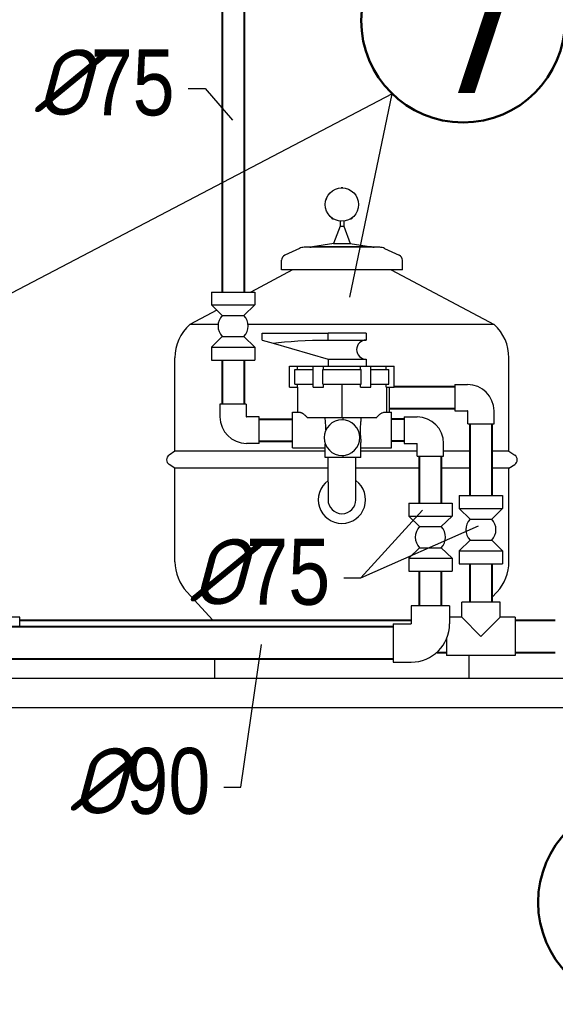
# Model space of a CAD drawing. Extents: x 4114239 to 5838486, y 780458 to 1383318.
# Tile 108 of 231: x 4359734 to 4361563, y 1090332 to 1093690. Entities that reach past the tile are written whole.
import ezdxf

# ---------------------------------------------------------------- set-up
doc = ezdxf.new("R2010")
doc.units = 0
doc.header["$MEASUREMENT"] = 0
for name, color, linetype, lineweight in [('1', 7, 'Continuous', 50), ('1-A', 1, 'Continuous', 40), ('Основные', 160, 'Continuous', 40)]:
    doc.layers.add(name, color=color, linetype=linetype, lineweight=lineweight)
doc.styles.add('ГОСТ 250', font='isocpeui.ttf', dxfattribs={"height": 300})

msp = doc.modelspace()

# ---------------------------------------------------------------- linework, layer by layer
at = {"linetype": 'Continuous', "lineweight": 40, "extrusion": (0, 1, 0)}
for p, q in [((4360425.5856, 1094155.3372), (4360425.5856, 1092760.9845)), ((4360500.5856, 1094155.3372), (4360500.5856, 1092760.9845)), ((4360425.5856, 1092528.9845), (4360425.5856, 1092379.0372)), ((4360500.5856, 1092528.9845), (4360500.5856, 1092379.0372)), ((4361219.7598, 1092437.9752), (4361013.4273, 1092437.9752)), ((4361219.7598, 1092362.9752), (4360997.4548, 1092362.9752)), ((4360552.1856, 1092327.4372), (4360665.6673, 1092327.4372)), ((4361047.5194, 1092327.4372), (4361003.4873, 1092327.4372)), ((4361271.3598, 1092311.3752), (4361271.3598, 1092066.4555)), ((4361346.3598, 1092311.3752), (4361346.3598, 1092066.4555)), ((4360552.1856, 1092252.4372), (4360665.6673, 1092252.4372)), ((4361047.5194, 1092252.4372), (4361003.4873, 1092252.4372)), ((4361099.1194, 1092040.7952), (4361099.1194, 1092200.8372)), ((4361174.1194, 1092040.7952), (4361174.1194, 1092200.8372)), ((4361271.3598, 1091834.4555), (4361271.3598, 1091703.6504)), ((4361346.3598, 1091834.4555), (4361346.3598, 1091703.6504)), ((4361099.1194, 1091690.6389), (4361099.1194, 1091808.7952)), ((4361174.1194, 1091690.6389), (4361174.1194, 1091808.7952)), ((4359735.4598, 1091641.6504), (4361071.1194, 1091641.6504)), ((4361425.8598, 1091641.6504), (4361563.085, 1091641.6504)), ((4361010.0194, 1091619.0389), (4359553.6194, 1091619.0389)), ((4361158.114, 1091531.6504), (4361191.8598, 1091531.6504)), ((4361425.8598, 1091531.6504), (4361563.085, 1091531.6504)), ((4361010.0194, 1091509.0389), (4359553.6194, 1091509.0389))]:
    msp.add_line(p, q, dxfattribs=at)
for p, q in [((4361005.9486, 1093437.3492), (4359577.9377, 1092690.5577)), ((4360861.4363, 1092743.9313), (4361005.9486, 1093437.3492)), ((4360898.5921, 1091785.7031), (4361300.3971, 1091964.0989))]:
    msp.add_line(p, q)
at = {"linetype": 'Continuous', "extrusion": (0, 1, 0)}
for p, q in [((4360828.5227, 1093002.7407), (4360828.5227, 1092986.0773)), ((4360840.6319, 1093002.7792), (4360840.6319, 1092986.0773)), ((4360828.5227, 1092986.0773), (4360806.0773, 1092926.2229)), ((4360828.5227, 1092986.0773), (4360840.6319, 1092986.0773)), ((4360840.6319, 1092986.0773), (4360863.0773, 1092926.2229)), ((4360689.3615, 1092909.9303), (4360639.0875, 1092886.4871)), ((4360963.7337, 1092913.4906), (4360705.421, 1092913.4906)), ((4360807.0373, 1092926.2229), (4360734.0209, 1092914.7268)), ((4360935.1337, 1092914.7268), (4360734.0209, 1092914.7268)), ((4360806.0773, 1092926.2229), (4360863.0773, 1092926.2229)), ((4360862.1173, 1092926.2229), (4360935.1337, 1092914.7268)), ((4360979.7932, 1092909.9303), (4361030.0672, 1092886.4871)), ((4360628.1172, 1092836.7637), (4360628.1172, 1092869.2673)), ((4361041.0375, 1092836.7637), (4361041.0375, 1092869.2673)), ((4360666.1172, 1092836.7637), (4360523.6353, 1092760.9845)), ((4361041.0375, 1092836.7637), (4360628.1172, 1092836.7637)), ((4361003.0375, 1092836.7637), (4361353.9753, 1092650.117)), ((4360389.0856, 1092760.9845), (4360537.0856, 1092760.9845)), ((4360389.0856, 1092760.9845), (4360389.0856, 1092716.9845)), ((4360537.0856, 1092760.9845), (4360537.0856, 1092716.9845)), ((4360407.4003, 1092699.1648), (4360315.1793, 1092650.117)), ((4360389.0856, 1092716.9845), (4360537.0856, 1092716.9845)), ((4360426.0856, 1092680.9845), (4360389.0856, 1092716.9845)), ((4360500.0856, 1092680.9845), (4360537.0856, 1092716.9845)), ((4360426.0856, 1092680.9845), (4360426.0849, 1092680.9838)), ((4360426.0856, 1092680.9845), (4360500.0856, 1092680.9845)), ((4360500.0856, 1092680.9845), (4360500.0863, 1092680.9838)), ((4360411.7173, 1092650.117), (4360315.1793, 1092650.117)), ((4361353.9753, 1092650.117), (4360514.4539, 1092650.117)), ((4360426.0856, 1092608.9845), (4360389.0856, 1092572.9845)), ((4360426.0856, 1092608.9845), (4360500.0856, 1092608.9845)), ((4360500.0856, 1092608.9845), (4360537.0856, 1092572.9845)), ((4360561.8955, 1092620.5372), (4360787.3902, 1092620.5372)), ((4360561.8955, 1092597.0777), (4360561.8955, 1092620.5372)), ((4360561.8955, 1092597.0777), (4360599.6151, 1092586.1745)), ((4360787.3902, 1092597.0777), (4360787.3902, 1092620.5372)), ((4360917.1955, 1092620.5372), (4360787.3902, 1092620.5372)), ((4360787.3902, 1092597.0777), (4360917.1955, 1092597.0777)), ((4360917.1955, 1092620.5372), (4360917.1955, 1092597.0777)), ((4360389.0856, 1092572.9845), (4360537.0856, 1092572.9845)), ((4360389.0856, 1092572.9845), (4360389.0856, 1092528.9845)), ((4360537.0856, 1092572.9845), (4360537.0856, 1092528.9845)), ((4360599.6151, 1092586.1745), (4360787.3902, 1092531.8966)), ((4360264.5773, 1092218.3225), (4360264.5773, 1092536.8807)), ((4360787.3902, 1092531.8966), (4360917.1955, 1092531.8966)), ((4360787.3902, 1092531.8966), (4360787.3902, 1092508.4372)), ((4360917.1955, 1092531.8966), (4360917.1955, 1092508.4372)), ((4361404.5773, 1092218.3225), (4361404.5773, 1092536.8807)), ((4360389.0856, 1092528.9845), (4360537.0856, 1092528.9845)), ((4360655.7274, 1092508.4372), (4360683.2299, 1092508.4372)), ((4360655.7274, 1092436.0472), (4360655.7274, 1092508.4372)), ((4360674.0093, 1092496.2874), (4360736.4774, 1092496.2874)), ((4360674.0093, 1092446.8874), (4360674.0093, 1092496.2874)), ((4360683.2299, 1092496.2874), (4360683.2299, 1092508.4372)), ((4360683.2299, 1092508.4372), (4360736.4774, 1092508.4372)), ((4360736.4774, 1092508.4372), (4360771.1773, 1092508.4372)), ((4360736.4774, 1092436.0472), (4360736.4774, 1092508.4372)), ((4360769.2971, 1092496.2874), (4360899.8575, 1092496.2874)), ((4360769.2971, 1092446.8874), (4360769.2971, 1092496.2874)), ((4360771.1773, 1092508.4372), (4360897.9774, 1092508.4372)), ((4360771.1773, 1092496.2874), (4360771.1773, 1092508.4372)), ((4360897.9774, 1092508.4372), (4360932.6773, 1092508.4372)), ((4360897.9774, 1092496.2874), (4360897.9774, 1092508.4372)), ((4360899.8575, 1092446.8874), (4360899.8575, 1092496.2874)), ((4360932.6773, 1092508.4372), (4360985.9248, 1092508.4372)), ((4360932.6773, 1092436.0472), (4360932.6773, 1092508.4372)), ((4360932.6773, 1092496.2874), (4360995.1454, 1092496.2874)), ((4360985.9248, 1092496.2874), (4360985.9248, 1092508.4372)), ((4360985.9248, 1092508.4372), (4361013.4273, 1092508.4372)), ((4360995.1454, 1092446.8874), (4360995.1454, 1092496.2874)), ((4361013.4273, 1092436.0472), (4361013.4273, 1092508.4372)), ((4360655.7274, 1092436.0472), (4360683.2299, 1092436.0472)), ((4360674.0093, 1092446.8874), (4360736.4774, 1092446.8874)), ((4360682.5773, 1092436.0472), (4360682.5773, 1092350.7372)), ((4360683.2299, 1092436.0472), (4360683.2299, 1092446.8874)), ((4360736.4774, 1092436.0472), (4360771.1773, 1092436.0472)), ((4360769.2971, 1092446.8874), (4360899.8575, 1092446.8874)), ((4360771.1773, 1092436.0472), (4360771.1773, 1092446.8874)), ((4360834.5773, 1092446.8874), (4360834.5773, 1092331.7372)), ((4360897.9774, 1092436.0472), (4360897.9774, 1092446.8874)), ((4360897.9774, 1092436.0472), (4360932.6773, 1092436.0472)), ((4360932.6773, 1092446.8874), (4360995.1454, 1092446.8874)), ((4360985.9248, 1092436.0472), (4360985.9248, 1092446.8874)), ((4360985.9248, 1092436.0472), (4361013.4273, 1092436.0472)), ((4360986.5773, 1092436.0472), (4360986.5773, 1092350.7372)), ((4360997.4548, 1092350.7372), (4360997.4548, 1092436.0472)), ((4361219.7598, 1092445.4752), (4361219.7598, 1092355.4752)), ((4361219.7598, 1092445.4752), (4361263.7598, 1092445.4752)), ((4360508.0856, 1092379.0372), (4360418.0856, 1092379.0372)), ((4360418.0856, 1092379.0372), (4360418.0856, 1092335.0372)), ((4360508.0856, 1092379.0372), (4360508.0856, 1092335.0372)), ((4360552.1856, 1092334.9372), (4360508.1856, 1092334.9372)), ((4360552.1856, 1092244.9372), (4360552.1856, 1092334.9372)), ((4360665.6673, 1092229.1372), (4360665.6673, 1092350.7372)), ((4360665.6673, 1092350.7372), (4360691.6966, 1092350.7372)), ((4360810.5747, 1092331.7372), (4360716.737, 1092331.7372)), ((4360838.3511, 1092331.7372), (4360810.5747, 1092331.7372)), ((4360838.3511, 1092324.9699), (4360838.3511, 1092331.7372)), ((4360870.287, 1092331.7372), (4360838.3511, 1092331.7372)), ((4360952.4177, 1092331.7372), (4360870.287, 1092331.7372)), ((4360977.458, 1092350.7372), (4361003.4873, 1092350.7372)), ((4361003.4873, 1092229.1372), (4361003.4873, 1092350.7372)), ((4361047.5194, 1092334.9372), (4361047.5194, 1092289.9372)), ((4361047.5194, 1092334.9372), (4361091.5194, 1092334.9372)), ((4361219.7598, 1092355.4752), (4361263.7598, 1092355.4752)), ((4361263.8598, 1092311.3752), (4361263.8598, 1092355.3752)), ((4361353.8598, 1092311.3752), (4361353.8598, 1092355.3752)), ((4361263.8598, 1092311.3752), (4361353.8598, 1092311.3752)), ((4361047.5194, 1092289.9372), (4361047.5194, 1092244.9372)), ((4360552.1856, 1092244.9372), (4360508.1856, 1092244.9372)), ((4360665.6673, 1092229.1372), (4360777.5511, 1092229.1372)), ((4360777.5511, 1092196.8372), (4360777.5511, 1092243.2004)), ((4360899.1511, 1092196.8372), (4360899.1511, 1092248.1372)), ((4360899.1511, 1092229.1372), (4361003.4873, 1092229.1372)), ((4361047.5194, 1092244.9372), (4361091.5194, 1092244.9372)), ((4361091.6194, 1092200.8372), (4361091.6194, 1092244.8372)), ((4361181.6194, 1092200.8372), (4361181.6194, 1092244.8372)), ((4360264.5773, 1092218.3225), (4360244.3891, 1092204.8769)), ((4360777.5511, 1092218.3225), (4360264.5773, 1092218.3225)), ((4360838.3511, 1092196.8372), (4360777.5511, 1092196.8372)), ((4360787.0773, 1092112.0319), (4360787.0773, 1092196.8372)), ((4360838.3511, 1092196.8372), (4360838.3511, 1092203.6044)), ((4360899.1511, 1092196.8372), (4360838.3511, 1092196.8372)), ((4360882.0773, 1092112.0319), (4360882.0773, 1092196.8372)), ((4361091.6194, 1092218.3225), (4360899.1511, 1092218.3225)), ((4361091.6194, 1092200.8372), (4361136.6194, 1092200.8372)), ((4361136.6194, 1092200.8372), (4361181.6194, 1092200.8372)), ((4361271.3598, 1092218.3225), (4361181.6194, 1092218.3225)), ((4361404.5773, 1092218.3225), (4361346.3598, 1092218.3225)), ((4361404.5773, 1092218.3225), (4361424.7656, 1092204.8769)), ((4360264.5773, 1092159.8038), (4360244.3891, 1092173.2495)), ((4360787.0773, 1092159.8038), (4360264.5773, 1092159.8038)), ((4360264.5773, 1091841.2457), (4360264.5773, 1092159.8038)), ((4361099.1194, 1092159.8038), (4360882.0773, 1092159.8038)), ((4361271.3598, 1092159.8038), (4361174.1194, 1092159.8038)), ((4361404.5773, 1092159.8038), (4361346.3598, 1092159.8038)), ((4361404.5773, 1092159.8038), (4361424.7656, 1092173.2495)), ((4361404.5773, 1091841.2457), (4361404.5773, 1092159.8038)), ((4360787.0773, 1092112.0319), (4360787.0773, 1092052.4372)), ((4360882.0773, 1092052.4372), (4360882.0773, 1092112.0319)), ((4361234.8598, 1092066.4555), (4361382.8598, 1092066.4555)), ((4361234.8598, 1092066.4555), (4361234.8598, 1092022.4555)), ((4361382.8598, 1092066.4555), (4361382.8598, 1092022.4555)), ((4361062.6194, 1092040.7952), (4361136.6194, 1092040.7952)), ((4361062.6194, 1092040.7952), (4361062.6194, 1091996.7952)), ((4361136.6194, 1092040.7952), (4361210.6194, 1092040.7952)), ((4361210.6194, 1092040.7952), (4361210.6194, 1091996.7952)), ((4361062.6194, 1091996.7952), (4361136.6194, 1091996.7952)), ((4361099.6194, 1091960.7952), (4361062.6194, 1091996.7952)), ((4361136.6194, 1091996.7952), (4361210.6194, 1091996.7952)), ((4361173.6194, 1091960.7952), (4361210.6194, 1091996.7952)), ((4361234.8598, 1092022.4555), (4361382.8598, 1092022.4555)), ((4361271.8598, 1091986.4555), (4361234.8598, 1092022.4555)), ((4361345.8598, 1091986.4555), (4361382.8598, 1092022.4555)), ((4361099.6194, 1091960.7952), (4361099.6187, 1091960.7945)), ((4361099.6194, 1091960.7952), (4361136.6194, 1091960.7952)), ((4361136.6194, 1091960.7952), (4361173.6194, 1091960.7952)), ((4361173.6194, 1091960.7952), (4361173.6201, 1091960.7945)), ((4361271.8598, 1091986.4555), (4361271.8591, 1091986.4548)), ((4361271.8598, 1091986.4555), (4361345.8598, 1091986.4555)), ((4361345.8598, 1091986.4555), (4361345.8605, 1091986.4548)), ((4361271.8598, 1091914.4555), (4361234.8598, 1091878.4555)), ((4361271.8598, 1091914.4555), (4361345.8598, 1091914.4555)), ((4361345.8598, 1091914.4555), (4361382.8598, 1091878.4555)), ((4361099.6194, 1091888.7952), (4361062.6194, 1091852.7952)), ((4361099.6194, 1091888.7952), (4361136.6194, 1091888.7952)), ((4361136.6194, 1091888.7952), (4361173.6194, 1091888.7952)), ((4361173.6194, 1091888.7952), (4361210.6194, 1091852.7952)), ((4361234.8598, 1091878.4555), (4361382.8598, 1091878.4555)), ((4361234.8598, 1091878.4555), (4361234.8598, 1091834.4555)), ((4361382.8598, 1091878.4555), (4361382.8598, 1091834.4555)), ((4361062.6194, 1091852.7952), (4361136.6194, 1091852.7952)), ((4361062.6194, 1091852.7952), (4361062.6194, 1091808.7952)), ((4361136.6194, 1091852.7952), (4361210.6194, 1091852.7952)), ((4361210.6194, 1091852.7952), (4361210.6194, 1091808.7952)), ((4361234.8598, 1091834.4555), (4361382.8598, 1091834.4555)), ((4361062.6194, 1091808.7952), (4361136.6194, 1091808.7952)), ((4361136.6194, 1091808.7952), (4361210.6194, 1091808.7952)), ((4360393.8874, 1091641.6504), (4360304.8447, 1091738.1932)), ((4361346.3598, 1091718.7311), (4361364.31, 1091738.1932)), ((4361202.1194, 1091690.6389), (4361071.1194, 1091690.6389)), ((4361071.1194, 1091690.6389), (4361071.1194, 1091629.6389)), ((4361202.1194, 1091690.6389), (4361202.1194, 1091629.6389)), ((4361374.3598, 1091703.6504), (4361243.3598, 1091703.6504)), ((4361243.3598, 1091652.1504), (4361243.3598, 1091703.6504)), ((4361374.3598, 1091652.1504), (4361374.3598, 1091703.6504)), ((4359735.4598, 1091652.1504), (4359674.4598, 1091652.1504)), ((4359735.4598, 1091619.0389), (4359735.4598, 1091652.1504)), ((4361010.0194, 1091629.5389), (4361010.0194, 1091564.0389)), ((4361010.0194, 1091629.5389), (4361071.0194, 1091629.5389)), ((4361243.3598, 1091652.1504), (4361202.1194, 1091652.1504)), ((4361308.8598, 1091586.6504), (4361243.3598, 1091652.1504)), ((4361374.3598, 1091652.1504), (4361308.8598, 1091586.6504)), ((4361425.8598, 1091652.1504), (4361374.3598, 1091652.1504)), ((4361425.8598, 1091652.1504), (4361425.8598, 1091521.1504)), ((4361010.0194, 1091564.0389), (4361010.0194, 1091498.5389)), ((4361191.8598, 1091578.798), (4361191.8598, 1091521.1504)), ((4360400.5402, 1091444.4372), (4360400.5402, 1091509.0389)), ((4361010.0194, 1091498.5389), (4361071.0194, 1091498.5389)), ((4361425.8598, 1091521.1504), (4361191.8598, 1091521.1504)), ((4361268.6144, 1091444.4372), (4361268.6144, 1091521.1504)), ((4354906.116, 1091444.4372), (4364106.116, 1091444.4372)), ((4354166.1061, 1091344.4372), (4366916.15, 1091344.4372))]:
    msp.add_line(p, q, dxfattribs=at)
at = {"color": 7, "lineweight": 25, "ltscale": 1000}
for points in [[(4360309.6508, 1093454.9435), (4360367.3112, 1093454.9435), (4360461.3628, 1093347.0574)], [(4360840.9316, 1091785.7031), (4360898.5921, 1091785.7031), (4361109.3736, 1092017.0963)], [(4360431.6369, 1091072.3895), (4360489.2974, 1091072.3895), (4360559.872, 1091558.8865)]]:
    msp.add_lwpolyline(points, dxfattribs=at)
at = {"linetype": 'Continuous'}
msp.add_circle((4360834.3971, 1093059.4372), 57, dxfattribs=at)
for centre, radius, start, end in [((4360834.3971, 1093106.5244), 10.2641, 73.4219925, 106.5780075), ((4360789.2219, 1093073.7028), 10.2641, 140.1087294, 184.8407148), ((4360879.5723, 1093073.7028), 10.2641, 355.1592852, 39.8912706), ((4360806.4773, 1093020.5961), 10.2641, 204.8924601, 263.6886766), ((4360862.3169, 1093020.5961), 10.2641, 276.3113234, 335.1075399), ((4360705.421, 1092875.4906), 38, 90, 115), ((4360724.407, 1092951.4906), 38, 270, 284.655036), ((4360944.7477, 1092951.4906), 38, 255.344964, 270), ((4360963.7337, 1092875.4906), 38, 65, 90), ((4360647.1172, 1092869.2673), 19, 115, 180), ((4361022.0375, 1092869.2673), 19, 0, 65), ((4360463.0842, 1092644.9845), 51.6226, 135.7848252, 224.2162846), ((4360463.087, 1092644.9845), 51.6226, 315.7837154, 44.2151748), ((4360416.5773, 1092536.8807), 152, 131.8430196, 180), ((4361252.5773, 1092536.8807), 152, 0, 48.1569804), ((4360917.1955, 1092564.4872), 32.5905, 90, 270), ((4361263.7598, 1092355.3752), 90.1, 0, 90), ((4360508.1856, 1092335.0372), 90.1, 180, 270), ((4360508.1856, 1092335.0372), 0.1, 180, 270), ((4361091.5194, 1092244.8372), 90.1, 0, 90), ((4361263.7598, 1092355.3752), 0.1, 0, 90), ((4360834.5773, 1092264.2872), 60.8, 90, 270), ((4360834.5773, 1092264.2872), 60.8, 270, 90), ((4361091.5194, 1092244.8372), 0.1, 0, 90), ((4360254.9212, 1092189.0632), 19, 123.6640868, 236.3359132), ((4361414.2334, 1092189.0632), 19, 303.6640868, 56.3359132), ((4360834.5773, 1092052.4372), 80.75, 126.0318792, 270), ((4360834.5773, 1092052.4372), 80.75, 270, 53.9681208), ((4360834.5773, 1092052.4372), 47.5, 180, 270), ((4360834.5773, 1092052.4372), 47.5, 270, 0), ((4361136.6179, 1091924.7952), 51.6226, 135.7848221, 224.2162877), ((4361136.6208, 1091924.7952), 51.6226, 315.7837123, 44.2151779), ((4361308.8584, 1091950.4555), 51.6226, 135.7848246, 224.2162852), ((4361308.8613, 1091950.4555), 51.6226, 315.7837148, 44.2151754), ((4360416.5773, 1091841.2457), 152, 180, 222.6857591), ((4361252.5773, 1091841.2457), 152, 317.3142409, 0), ((4361071.0194, 1091629.6389), 0.1, 270, 0), ((4361071.0194, 1091629.6389), 131.1, 270, 0)]:
    msp.add_arc(centre, radius, start, end, dxfattribs=at)
at = {"linetype": 'Continuous', "extrusion": (0, 0, -1)}
msp.add_ellipse((4360787.3902, 1092564.4872), major_axis=(251.5599, 0), ratio=0.129553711, start_param=3.869688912, end_param=4.71238898, dxfattribs=at)
msp.add_ellipse((4360787.3902, 1092564.4872), major_axis=(251.5599, 0), ratio=0.129553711, start_param=3.869688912, end_param=4.71238898, dxfattribs=at)
at = {"linetype": 'Continuous'}
for points, knots in [([(4360691.6966, 1092350.7372), (4360692.483, 1092350.7372), (4360693.3196, 1092350.6217), (4360694.6506, 1092350.2796), (4360695.1077, 1092350.137), (4360696.0373, 1092349.7996), (4360696.511, 1092349.6046), (4360698.922, 1092348.503), (4360700.9872, 1092347.2218), (4360703.7143, 1092345.1527), (4360704.2678, 1092344.7145), (4360705.3786, 1092343.7991), (4360705.937, 1092343.3212), (4360707.6194, 1092341.828), (4360708.7509, 1092340.7538), (4360712.1625, 1092337.2981), (4360714.4609, 1092334.6879), (4360716.737, 1092331.7372)], [0.02642031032, 0.02642031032, 0.02642031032, 0.02642031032, 0.03005418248, 0.03005418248, 0.03187111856, 0.03187111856, 0.03368805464, 0.03368805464, 0.04095579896, 0.04095579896, 0.04277273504, 0.04277273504, 0.04458967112, 0.04458967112, 0.04822354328, 0.04822354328, 0.05549128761, 0.05549128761, 0.05549128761, 0.05549128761]), ([(4360779.8729, 1092290.8215), (4360779.8574, 1092294.5682), (4360779.7409, 1092298.3029), (4360779.3446, 1092305.7476), (4360779.0721, 1092309.3391), (4360778.6402, 1092314.5413), (4360778.4926, 1092316.2445), (4360778.2086, 1092319.5891), (4360778.0719, 1092321.2359), (4360777.7173, 1092326.003), (4360777.5511, 1092328.9742), (4360777.5511, 1092331.7372)], [0.17820351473, 0.17820351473, 0.17820351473, 0.17820351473, 0.18411259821, 0.18411259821, 0.1900216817, 0.1900216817, 0.19297622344, 0.19297622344, 0.19593076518, 0.19593076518, 0.20183984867, 0.20183984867, 0.20183984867, 0.20183984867]), ([(4360899.1511, 1092331.7372), (4360899.1511, 1092329.4934), (4360899.0412, 1092327.1215), (4360898.71, 1092322.1304), (4360898.4881, 1092319.511), (4360898.1359, 1092315.3889), (4360898.0149, 1092313.9793), (4360897.7802, 1092311.1407), (4360897.666, 1092309.7064), (4360897.3453, 1092305.3588), (4360897.1613, 1092302.4009), (4360896.9682, 1092297.871), (4360896.9174, 1092296.3407), (4360896.848, 1092293.2694), (4360896.8296, 1092291.7386), (4360896.8237, 1092287.1603), (4360896.8863, 1092284.1268), (4360897.0673, 1092279.6044), (4360897.142, 1092278.1016), (4360897.3155, 1092275.1053), (4360897.4143, 1092273.6138), (4360897.7314, 1092269.2287), (4360897.9723, 1092266.3983), (4360898.3238, 1092262.2866), (4360898.4392, 1092260.9384), (4360898.6558, 1092258.2869), (4360898.7574, 1092256.9782), (4360899.0185, 1092253.1758), (4360899.1359, 1092250.7977), (4360899.1507, 1092248.4262), (4360899.1511, 1092248.2814), (4360899.1511, 1092248.1371)], [0, 0, 0, 0, 0.0048044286, 0.0048044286, 0.00960885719, 0.00960885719, 0.01201107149, 0.01201107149, 0.01441328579, 0.01441328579, 0.01921771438, 0.01921771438, 0.02161992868, 0.02161992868, 0.02402214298, 0.02402214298, 0.02882657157, 0.02882657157, 0.03122878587, 0.03122878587, 0.03363100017, 0.03363100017, 0.03843542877, 0.03843542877, 0.04083764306, 0.04083764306, 0.04323985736, 0.04323985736, 0.04804428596, 0.04804428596, 0.04835834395, 0.04835834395, 0.04835834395, 0.04835834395]), ([(4360899.1511, 1092331.7372), (4360899.1511, 1092329.4934), (4360899.0412, 1092327.1215), (4360898.71, 1092322.1304), (4360898.4881, 1092319.511), (4360898.1359, 1092315.3889), (4360898.0149, 1092313.9793), (4360897.7802, 1092311.1407), (4360897.666, 1092309.7064), (4360897.3453, 1092305.3588), (4360897.1613, 1092302.4009), (4360896.9682, 1092297.871), (4360896.9174, 1092296.3407), (4360896.848, 1092293.2694), (4360896.8296, 1092291.7386), (4360896.8237, 1092287.1603), (4360896.8863, 1092284.1268), (4360897.0673, 1092279.6044), (4360897.142, 1092278.1016), (4360897.3155, 1092275.1053), (4360897.4143, 1092273.6138), (4360897.7314, 1092269.2287), (4360897.9723, 1092266.3983), (4360898.3238, 1092262.2866), (4360898.4392, 1092260.9384), (4360898.6558, 1092258.2869), (4360898.7574, 1092256.9782), (4360899.0185, 1092253.1758), (4360899.1359, 1092250.7977), (4360899.1507, 1092248.4262), (4360899.1511, 1092248.2814), (4360899.1511, 1092248.1371)], [0, 0, 0, 0, 0.0048044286, 0.0048044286, 0.00960885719, 0.00960885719, 0.01201107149, 0.01201107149, 0.01441328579, 0.01441328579, 0.01921771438, 0.01921771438, 0.02161992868, 0.02161992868, 0.02402214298, 0.02402214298, 0.02882657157, 0.02882657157, 0.03122878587, 0.03122878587, 0.03363100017, 0.03363100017, 0.03843542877, 0.03843542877, 0.04083764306, 0.04083764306, 0.04323985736, 0.04323985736, 0.04804428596, 0.04804428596, 0.04835834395, 0.04835834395, 0.04835834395, 0.04835834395]), ([(4360952.4177, 1092331.7372), (4360954.7052, 1092334.7028), (4360957.0085, 1092337.3159), (4360961.5542, 1092341.9179), (4360963.7976, 1092343.9058), (4360967.0709, 1092346.3901), (4360968.1517, 1092347.1366), (4360970.2264, 1092348.4183), (4360971.2258, 1092348.9582), (4360974.1054, 1092350.2696), (4360975.8676, 1092350.7372), (4360977.458, 1092350.7372)], [0, 0, 0, 0, 0.00725031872, 0.00725031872, 0.01450063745, 0.01450063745, 0.01812579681, 0.01812579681, 0.02175095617, 0.02175095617, 0.02900127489, 0.02900127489, 0.02900127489, 0.02900127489])]:
    msp.add_open_spline(points, degree=3, knots=knots, dxfattribs=at)
at = {"layer": '1'}
for centre in [(4361248.0292, 1093687.0569), (4361852.193, 1090679.4191)]:
    msp.add_circle(centre, 347.7886, dxfattribs=at)

# ---------------------------------------------------------------- texts
at = {"layer": '1-A', "insert": (4361128.7212, 1093440.1613), "char_height": 471.744, "attachment_point": 7}
msp.add_mtext('\\P{\\fTahoma|b0|i0|c204|p32;7}', dxfattribs=at)
at = {"layer": 'Основные', "color": 0, "char_height": 225, "attachment_point": 9, "style": 'ГОСТ 250'}
for s, insert in [('%%C{\\fArial Narrow|b0|i0|c0|p34;75}', (4360263.3423, 1093360.3704)), ('%%C{\\fArial Narrow|b0|i0|c0|p34;110}', (4362278.397, 1093011.9439)), ('%%C{\\fArial Narrow|b0|i0|c0|p34;75}', (4360794.6231, 1091691.13)), ('%%C{\\fArial Narrow|b0|i0|c0|p34;90}', (4360385.3284, 1090977.8164))]:
    msp.add_mtext(s, dxfattribs=dict(at, insert=insert))

doc.saveas('drawing.dxf')
